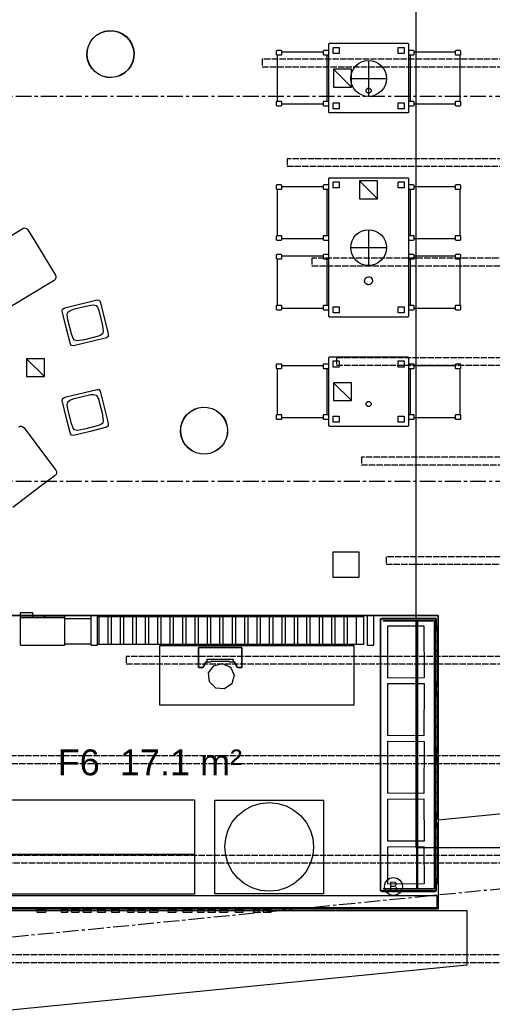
# Model space of a CAD drawing. Header units: millimetres. Extents: x -2320 to 44673, y -183000 to 30400.
# Tile 22 of 33: x 4790 to 9545, y -13256 to -3362. Entities that reach past the tile are written whole.
import ezdxf
from ezdxf.enums import TextEntityAlignment as Align

# ---------------------------------------------------------------- set-up
doc = ezdxf.new("R2010")
doc.units = ezdxf.units.MM
doc.header["$LTSCALE"] = 50
doc.linetypes.add('CENTER', pattern=[5.08, 3.175, -0.635, 0.635, -0.635])
doc.linetypes.add('DASHED', pattern=[1.524, 1.27, -0.254])
for name, color, linetype in [('A-CLNG', 150, 'Continuous'), ('A-FLOR-F1', 2, 'Continuous'), ('A-FLOR-F6', 8, 'Continuous'), ('A-FLOR-TEXT', 7, 'Continuous'), ('A-FURN', 3, 'Continuous'), ('A-FURN-BASE', 9, 'Continuous'), ('A-MANGAL', 12, 'Continuous'), ('A-PLNT', 92, 'Continuous'), ('A-WALL-CUT', 7, 'Continuous'), ('E-LITE', 1, 'Continuous'), ('E-POWR', 5, 'Continuous'), ('S-GRID', 8, 'CENTER'), ('S-PURL', 9, 'DASHED')]:
    doc.layers.add(name, color=color, linetype=linetype)
doc.styles.add('VN', font='arial.ttf')

msp = doc.modelspace()

# ---------------------------------------------------------------- linework, layer by layer
at = {"layer": 'A-CLNG'}
msp.add_lwpolyline([(8775, -295), (8775, -11681), (36075, -11681), (36075, -295)], close=True, dxfattribs=at)
at = {"layer": 'A-FLOR-F1'}
msp.add_lwpolyline([(18900, -10429.7), (18050, -10513.5), (18050, -10559.9), (15550, -10559.9), (15550, -10759.9), (9000, -11405.5), (9000, -9350), (3200, -9350), (3200, -11977.2), (3025, -11994.5), (0, 167.5), (0, 7250), (4100, 7250), (4100, 7100), (1650, 7100), (1650, 150), (4100, 150), (4100, 0), (15300, 0), (15300, -3300), (28500, -3300)], dxfattribs=at)
at = {"layer": 'A-FLOR-F6'}
msp.add_lwpolyline([(3200, -12300), (3200, -9350), (9000, -9350), (9000, -12300)], close=True, dxfattribs=at)
at = {"layer": 'A-FURN'}
for points in [[(7906, -3600), (7964, -3600), (7970, -3606), (7976, -3600), (8624, -3600), (8630, -3606), (8636, -3600), (8694, -3600), (8700, -3606), (8700, -4294), (8694, -4300), (8636, -4300), (8630, -4294), (8624, -4300), (7976, -4300), (7970, -4294), (7964, -4300), (7906, -4300), (7900, -4294), (7900, -3606)], [(7379, -3670), (7421, -3670), (7425, -3674), (7425, -3685), (7428, -3687), (7842, -3687), (7845, -3685), (7845, -3674), (7849, -3670), (7891, -3670), (7895, -3674), (7895, -3716), (7880, -3723), (7880, -4177), (7895, -4184), (7895, -4226), (7891, -4230), (7849, -4230), (7845, -4226), (7845, -4215), (7842, -4213), (7428, -4213), (7425, -4215), (7425, -4226), (7421, -4230), (7379, -4230), (7375, -4226), (7375, -4184), (7379, -4180), (7387, -4180), (7383, -4176), (7383, -3724), (7387, -3720), (7379, -3720), (7375, -3716), (7375, -3674)], [(8755, -3674), (8755, -3685), (8758, -3687), (9172, -3687), (9175, -3685), (9175, -3674), (9179, -3670), (9221, -3670), (9225, -3674), (9225, -3716), (9221, -3720), (9213, -3720), (9217, -3724), (9217, -4176), (9213, -4180), (9221, -4180), (9225, -4184), (9225, -4226), (9221, -4230), (9179, -4230), (9175, -4226), (9175, -4215), (9172, -4213), (8758, -4213), (8755, -4215), (8755, -4226), (8751, -4230), (8709, -4230), (8705, -4226), (8705, -4184), (8720, -4177), (8720, -3723), (8705, -3716), (8705, -3674), (8709, -3670), (8751, -3670)], [(8292, -4099.3), (8279.2, -4089.9), (8275.5, -4082.8), (8275.5, -4066.8), (8279.2, -4059.7), (8292, -4050.3), (8308, -4050.3), (8320.8, -4059.7), (8324.5, -4066.8), (8324.5, -4082.8), (8320.8, -4089.9), (8308, -4099.3)], [(7375, -5066), (7375, -5024), (7379, -5020), (7421, -5020), (7425, -5024), (7425, -5035), (7428, -5037), (7842, -5037), (7845, -5035), (7845, -5024), (7849, -5020), (7891, -5020), (7895, -5024), (7895, -5066), (7880, -5073), (7880, -5527), (7895, -5534), (7895, -5576), (7891, -5580), (7849, -5580), (7845, -5576), (7845, -5565), (7842, -5563), (7428, -5563), (7425, -5565), (7425, -5576), (7421, -5580), (7379, -5580), (7375, -5576), (7375, -5534), (7379, -5530), (7387, -5530), (7383, -5526), (7383, -5074), (7387, -5070), (7379, -5070)], [(7906, -4950), (7964, -4950), (7970, -4956), (7976, -4950), (8624, -4950), (8630, -4956), (8636, -4950), (8694, -4950), (8700, -4956), (8700, -6344), (8694, -6350), (8636, -6350), (8630, -6344), (8624, -6350), (7976, -6350), (7970, -6344), (7964, -6350), (7906, -6350), (7900, -6344), (7900, -4956)], [(8755, -5024), (8755, -5035), (8758, -5037), (9172, -5037), (9175, -5035), (9175, -5024), (9179, -5020), (9221, -5020), (9225, -5024), (9225, -5066), (9221, -5070), (9213, -5070), (9217, -5074), (9217, -5526), (9213, -5530), (9221, -5530), (9225, -5534), (9225, -5576), (9221, -5580), (9179, -5580), (9175, -5576), (9175, -5565), (9172, -5563), (8758, -5563), (8755, -5565), (8755, -5576), (8751, -5580), (8709, -5580), (8705, -5576), (8705, -5534), (8720, -5527), (8720, -5073), (8705, -5066), (8705, -5024), (8709, -5020), (8751, -5020)], [(7379, -5720), (7421, -5720), (7425, -5724), (7425, -5735), (7428, -5737), (7842, -5737), (7845, -5735), (7845, -5724), (7849, -5720), (7891, -5720), (7895, -5724), (7895, -5766), (7880, -5773), (7880, -6227), (7895, -6234), (7895, -6276), (7891, -6280), (7849, -6280), (7845, -6276), (7845, -6265), (7842, -6263), (7428, -6263), (7425, -6265), (7425, -6276), (7421, -6280), (7379, -6280), (7375, -6276), (7375, -6234), (7379, -6230), (7387, -6230), (7383, -6226), (7383, -5774), (7387, -5770), (7379, -5770), (7375, -5766), (7375, -5724)], [(8755, -5724), (8755, -5735), (8758, -5737), (9172, -5737), (9175, -5735), (9175, -5724), (9179, -5720), (9221, -5720), (9225, -5724), (9225, -5766), (9221, -5770), (9213, -5770), (9217, -5774), (9217, -6226), (9213, -6230), (9221, -6230), (9225, -6234), (9225, -6276), (9221, -6280), (9179, -6280), (9175, -6276), (9175, -6265), (9172, -6263), (8758, -6263), (8755, -6265), (8755, -6276), (8751, -6280), (8709, -6280), (8705, -6276), (8705, -6234), (8720, -6227), (8720, -5773), (8705, -5766), (8705, -5724), (8709, -5720), (8751, -5720)], [(8274.9, -6017.4), (8263.8, -6003.4), (8259.8, -5986), (8260.8, -5977.1), (8268.6, -5960.9), (8282.6, -5949.8), (8300, -5945.8), (8308.9, -5946.8), (8325.1, -5954.6), (8336.2, -5968.6), (8340.2, -5986), (8339.2, -5994.9), (8331.4, -6011.1), (8317.4, -6022.2), (8300, -6026.2), (8291.1, -6025.2)], [(5339.5, -6269.4), (5506.4, -6229.6), (5531.1, -6227.6), (5558, -6234), (5572.2, -6252.4), (5582.1, -6275.2), (5619.7, -6417.3), (5631.4, -6490.1), (5625, -6517), (5606.6, -6531.2), (5583.8, -6541.1), (5441.7, -6578.7), (5368.9, -6590.4), (5342, -6584), (5327.8, -6565.6), (5310.4, -6519.5), (5275, -6376.8), (5268.6, -6327.9), (5275, -6301), (5293.4, -6286.8)], [(7379, -6820), (7421, -6820), (7425, -6824), (7425, -6835), (7428, -6837), (7842, -6837), (7845, -6835), (7845, -6824), (7849, -6820), (7891, -6820), (7895, -6824), (7895, -6866), (7880, -6873), (7880, -7327), (7895, -7334), (7895, -7376), (7891, -7380), (7849, -7380), (7845, -7376), (7845, -7365), (7842, -7363), (7428, -7363), (7425, -7365), (7425, -7376), (7421, -7380), (7379, -7380), (7375, -7376), (7375, -7334), (7379, -7330), (7387, -7330), (7383, -7326), (7383, -6874), (7387, -6870), (7379, -6870), (7375, -6866), (7375, -6824)], [(7906, -6750), (7964, -6750), (7970, -6756), (7976, -6750), (8624, -6750), (8630, -6756), (8636, -6750), (8694, -6750), (8700, -6756), (8700, -7444), (8694, -7450), (8636, -7450), (8630, -7444), (8624, -7450), (7976, -7450), (7970, -7444), (7964, -7450), (7906, -7450), (7900, -7444), (7900, -6756)], [(8755, -6824), (8755, -6835), (8758, -6837), (9172, -6837), (9175, -6835), (9175, -6824), (9179, -6820), (9221, -6820), (9225, -6824), (9225, -6866), (9221, -6870), (9213, -6870), (9217, -6874), (9217, -7326), (9213, -7330), (9221, -7330), (9225, -7334), (9225, -7376), (9221, -7380), (9179, -7380), (9175, -7376), (9175, -7365), (9172, -7363), (8758, -7363), (8755, -7365), (8755, -7376), (8751, -7380), (8709, -7380), (8705, -7376), (8705, -7334), (8720, -7327), (8720, -6873), (8705, -6866), (8705, -6824), (8709, -6820), (8751, -6820)], [(5339.5, -7169.4), (5506.4, -7129.6), (5531.1, -7127.6), (5558, -7134), (5572.2, -7152.4), (5582.1, -7175.2), (5619.7, -7317.3), (5631.4, -7390.1), (5625, -7417), (5606.6, -7431.2), (5583.8, -7441.1), (5441.7, -7478.7), (5368.9, -7490.4), (5342, -7484), (5327.8, -7465.6), (5310.4, -7419.5), (5275, -7276.8), (5268.6, -7227.9), (5275, -7201), (5293.4, -7186.8)], [(8292, -7249.3), (8279.2, -7239.9), (8275.5, -7232.8), (8275.5, -7216.8), (8279.2, -7209.7), (8292, -7200.3), (8308, -7200.3), (8320.8, -7209.7), (8324.5, -7216.8), (8324.5, -7232.8), (8320.8, -7239.9), (8308, -7249.3)]]:
    msp.add_lwpolyline(points, close=True, dxfattribs=at)
at = {"layer": 'A-FURN-BASE'}
for points in [[(5715.1, -3944.5), (5668.7, -3942.1), (5623.7, -3930.7), (5581.7, -3910.8), (5544.5, -3883.1), (5513.3, -3848.6), (5489.5, -3808.7), (5473.9, -3764.9), (5467.2, -3719), (5469.6, -3672.6), (5480.9, -3627.5), (5500.9, -3585.6), (5528.6, -3548.3), (5563.1, -3517.2), (5602.9, -3493.4), (5646.7, -3477.8), (5692.7, -3471), (5739.1, -3473.4), (5784.1, -3484.8), (5826.1, -3504.7), (5863.3, -3532.4), (5894.5, -3566.9), (5918.3, -3606.8), (5933.9, -3650.6), (5940.6, -3696.5), (5938.3, -3742.9), (5926.9, -3788), (5907, -3829.9), (5879.2, -3867.2), (5844.7, -3898.3), (5804.9, -3922.1), (5761.1, -3937.7)], [(8003, -3703), (7942, -3703), (7942, -3642), (8003, -3642)], [(8658, -3703), (8597, -3703), (8597, -3642), (8658, -3642)], [(7425, -3716), (7421, -3720), (7379, -3720), (7375, -3716), (7375, -3674), (7379, -3670), (7421, -3670), (7425, -3674)], [(7895, -3716), (7891, -3720), (7849, -3720), (7845, -3716), (7845, -3674), (7849, -3670), (7891, -3670), (7895, -3674)], [(8705, -3674), (8709, -3670), (8751, -3670), (8755, -3674), (8755, -3716), (8751, -3720), (8709, -3720), (8705, -3716)], [(9175, -3674), (9179, -3670), (9221, -3670), (9225, -3674), (9225, -3716), (9221, -3720), (9179, -3720), (9175, -3716)], [(7425, -4226), (7421, -4230), (7379, -4230), (7375, -4226), (7375, -4184), (7379, -4180), (7421, -4180), (7425, -4184)], [(7895, -4226), (7891, -4230), (7849, -4230), (7845, -4226), (7845, -4184), (7849, -4180), (7891, -4180), (7895, -4184)], [(8003, -4258), (7942, -4258), (7942, -4197), (8003, -4197)], [(8658, -4258), (8597, -4258), (8597, -4197), (8658, -4197)], [(8705, -4184), (8709, -4180), (8751, -4180), (8755, -4184), (8755, -4226), (8751, -4230), (8709, -4230), (8705, -4226)], [(9175, -4184), (9179, -4180), (9221, -4180), (9225, -4184), (9225, -4226), (9221, -4230), (9179, -4230), (9175, -4226)], [(7425, -5066), (7421, -5070), (7379, -5070), (7375, -5066), (7375, -5024), (7379, -5020), (7421, -5020), (7425, -5024)], [(7895, -5066), (7891, -5070), (7849, -5070), (7845, -5066), (7845, -5024), (7849, -5020), (7891, -5020), (7895, -5024)], [(8003, -5053), (7942, -5053), (7942, -4992), (8003, -4992)], [(8658, -5053), (8597, -5053), (8597, -4992), (8658, -4992)], [(8705, -5024), (8709, -5020), (8751, -5020), (8755, -5024), (8755, -5066), (8751, -5070), (8709, -5070), (8705, -5066)], [(9175, -5024), (9179, -5020), (9221, -5020), (9225, -5024), (9225, -5066), (9221, -5070), (9179, -5070), (9175, -5066)], [(7425, -5576), (7421, -5580), (7379, -5580), (7375, -5576), (7375, -5534), (7379, -5530), (7421, -5530), (7425, -5534)], [(7895, -5576), (7891, -5580), (7849, -5580), (7845, -5576), (7845, -5534), (7849, -5530), (7891, -5530), (7895, -5534)], [(8705, -5534), (8709, -5530), (8751, -5530), (8755, -5534), (8755, -5576), (8751, -5580), (8709, -5580), (8705, -5576)], [(9175, -5534), (9179, -5530), (9221, -5530), (9225, -5534), (9225, -5576), (9221, -5580), (9179, -5580), (9175, -5576)], [(7425, -5766), (7421, -5770), (7379, -5770), (7375, -5766), (7375, -5724), (7379, -5720), (7421, -5720), (7425, -5724)], [(7895, -5766), (7891, -5770), (7849, -5770), (7845, -5766), (7845, -5724), (7849, -5720), (7891, -5720), (7895, -5724)], [(8705, -5724), (8709, -5720), (8751, -5720), (8755, -5724), (8755, -5766), (8751, -5770), (8709, -5770), (8705, -5766)], [(9175, -5724), (9179, -5720), (9221, -5720), (9225, -5724), (9225, -5766), (9221, -5770), (9179, -5770), (9175, -5766)], [(5259, -6253.4), (5569, -6177.4), (5587.7, -6180.1), (5598.9, -6195.3), (5676.9, -6504.9), (5681.6, -6528), (5678.9, -6546.7), (5663.7, -6557.9), (5497.6, -6600.3), (5331, -6640.6), (5312.3, -6637.9), (5301.1, -6622.7), (5258.7, -6456.6), (5218.4, -6290), (5221.1, -6271.3), (5236.3, -6260.1)], [(7425, -6276), (7421, -6280), (7379, -6280), (7375, -6276), (7375, -6234), (7379, -6230), (7421, -6230), (7425, -6234)], [(7895, -6276), (7891, -6280), (7849, -6280), (7845, -6276), (7845, -6234), (7849, -6230), (7891, -6230), (7895, -6234)], [(8705, -6234), (8709, -6230), (8751, -6230), (8755, -6234), (8755, -6276), (8751, -6280), (8709, -6280), (8705, -6276)], [(9175, -6234), (9179, -6230), (9221, -6230), (9225, -6234), (9225, -6276), (9221, -6280), (9179, -6280), (9175, -6276)], [(8003, -6308), (7942, -6308), (7942, -6247), (8003, -6247)], [(8658, -6308), (8597, -6308), (8597, -6247), (8658, -6247)], [(7425, -6866), (7421, -6870), (7379, -6870), (7375, -6866), (7375, -6824), (7379, -6820), (7421, -6820), (7425, -6824)], [(7895, -6866), (7891, -6870), (7849, -6870), (7845, -6866), (7845, -6824), (7849, -6820), (7891, -6820), (7895, -6824)], [(8003, -6853), (7942, -6853), (7942, -6792), (8003, -6792)], [(8658, -6853), (8597, -6853), (8597, -6792), (8658, -6792)], [(8705, -6824), (8709, -6820), (8751, -6820), (8755, -6824), (8755, -6866), (8751, -6870), (8709, -6870), (8705, -6866)], [(9175, -6824), (9179, -6820), (9221, -6820), (9225, -6824), (9225, -6866), (9221, -6870), (9179, -6870), (9175, -6866)], [(5259, -7153.4), (5569, -7077.4), (5587.7, -7080.1), (5598.9, -7095.3), (5676.9, -7404.9), (5681.6, -7428), (5678.9, -7446.7), (5663.7, -7457.9), (5497.6, -7500.3), (5331, -7540.6), (5312.3, -7537.9), (5301.1, -7522.7), (5258.7, -7356.6), (5218.4, -7190), (5221.1, -7171.3), (5236.3, -7160.1)], [(6656.3, -7728.8), (6609.9, -7726.4), (6564.9, -7715), (6522.9, -7695.1), (6485.7, -7667.4), (6454.5, -7632.9), (6430.7, -7593), (6415.1, -7549.2), (6408.4, -7503.3), (6410.8, -7456.9), (6422.1, -7411.8), (6442.1, -7369.9), (6469.8, -7332.6), (6504.3, -7301.5), (6544.1, -7277.7), (6587.9, -7262.1), (6633.9, -7255.3), (6680.3, -7257.7), (6725.3, -7269.1), (6767.3, -7289), (6804.5, -7316.7), (6835.7, -7351.2), (6859.5, -7391.1), (6875.1, -7434.9), (6881.8, -7480.8), (6879.5, -7527.2), (6868.1, -7572.3), (6848.2, -7614.2), (6820.4, -7651.5), (6785.9, -7682.6), (6746.1, -7706.4), (6702.3, -7722)], [(7425, -7376), (7421, -7380), (7379, -7380), (7375, -7376), (7375, -7334), (7379, -7330), (7421, -7330), (7425, -7334)], [(7895, -7376), (7891, -7380), (7849, -7380), (7845, -7376), (7845, -7334), (7849, -7330), (7891, -7330), (7895, -7334)], [(8003, -7408), (7942, -7408), (7942, -7347), (8003, -7347)], [(8658, -7408), (8597, -7408), (8597, -7347), (8658, -7347)], [(8705, -7334), (8709, -7330), (8751, -7330), (8755, -7334), (8755, -7376), (8751, -7380), (8709, -7380), (8705, -7376)], [(9175, -7334), (9179, -7330), (9221, -7330), (9225, -7334), (9225, -7376), (9221, -7380), (9179, -7380), (9175, -7376)], [(4800, -9323), (4803, -9320), (4917, -9320), (4920, -9323), (4920, -9367), (4917, -9370), (4803, -9370), (4800, -9367)], [(5513, -9650), (5510, -9647), (5510, -9353), (5513, -9350), (5567, -9350), (5570, -9353), (5570, -9647), (5567, -9650)], [(5676.4, -9640), (5588.6, -9640), (5588.6, -9360), (5676.4, -9360)], [(5801.4, -9640), (5713.6, -9640), (5713.6, -9360), (5801.4, -9360)], [(5838.6, -9640), (5838.6, -9360), (5926.4, -9360), (5926.4, -9640)], [(5963.6, -9640), (5963.6, -9360), (6051.4, -9360), (6051.4, -9640)], [(6176.4, -9640), (6088.6, -9640), (6088.6, -9360), (6176.4, -9360)], [(6213.6, -9640), (6213.6, -9360), (6301.4, -9360), (6301.4, -9640)], [(6338.6, -9640), (6338.6, -9360), (6426.4, -9360), (6426.4, -9640)], [(6551.4, -9640), (6463.6, -9640), (6463.6, -9360), (6551.4, -9360)], [(6588.6, -9640), (6588.6, -9360), (6676.4, -9360), (6676.4, -9640)], [(6713.6, -9640), (6713.6, -9360), (6801.4, -9360), (6801.4, -9640)], [(6838.6, -9640), (6838.6, -9360), (6926.4, -9360), (6926.4, -9640)], [(6963.6, -9640), (6963.6, -9360), (7051.4, -9360), (7051.4, -9640)], [(7176.4, -9640), (7088.6, -9640), (7088.6, -9360), (7176.4, -9360)], [(7213.6, -9640), (7213.6, -9360), (7301.4, -9360), (7301.4, -9640)], [(7338.6, -9640), (7338.6, -9360), (7426.4, -9360), (7426.4, -9640)], [(7551.4, -9640), (7463.6, -9640), (7463.6, -9360), (7551.4, -9360)], [(7588.6, -9640), (7588.6, -9360), (7676.4, -9360), (7676.4, -9640)], [(7713.6, -9640), (7713.6, -9360), (7801.4, -9360), (7801.4, -9640)], [(7926.4, -9640), (7838.6, -9640), (7838.6, -9360), (7926.4, -9360)], [(7963.6, -9640), (7963.6, -9360), (8051.4, -9360), (8051.4, -9640)], [(8088.6, -9640), (8088.6, -9360), (8176.4, -9360), (8176.4, -9640)], [(8347, -9350), (8350, -9353), (8350, -9647), (8347, -9650), (8293, -9650), (8290, -9647), (8290, -9353), (8293, -9350)], [(8976, -9384), (8976, -12116), (8424, -12116), (8424, -9384)], [(6200, -9650), (8150, -9650), (8150, -10250), (6200, -10250)], [(4550, -11200), (6550, -11200), (6550, -11750), (4550, -11750)], [(6754, -11204), (7846, -11204), (7846, -12146), (6754, -12146)], [(4550, -11750), (6550, -11750), (6550, -12150), (4550, -12150)], [(4492, -12312), (9288, -12312), (9286.8, -12864.1), (3399.7, -13443.8), (3112.6, -12309.1), (3708, -12312), (3708, -13030.5), (4492, -13030.5)]]:
    msp.add_lwpolyline(points, close=True, dxfattribs=at)
for points in [[(4353.6, -5745.5), (4820.8, -5459.9), (4833.7, -5455.3), (4834.9, -5458.5), (4835, -5455), (4850.1, -5455.9), (4862.5, -5461.7), (4861, -5464.9), (4863.5, -5462.6), (4872.7, -5472.7), (4932.3, -5570.4), (5148.8, -5929.2), (5153.7, -5942.7), (5150.4, -5943.9), (5154.1, -5944.1), (5153.5, -5957.7), (5147.3, -5971.5), (5144.1, -5970), (5146.4, -5972.5), (5136.3, -5981.7), (5103.9, -6001.8), (4679.8, -6257.8)], [(4780.1, -7455.2), (4793, -7449), (4794.5, -7452.1), (4794.3, -7448.5), (4809.3, -7447.9), (4822.2, -7452.4), (4820.9, -7456), (4823.4, -7453.3), (4834, -7462.9), (5131.6, -7858.9), (5154.1, -7889.6), (5160.1, -7902), (5156.9, -7903.5), (5160.6, -7903.3), (5161.1, -7918.3), (5156.6, -7931.2), (5153, -7929.9), (5155.7, -7932.4), (5146.1, -7943), (4994.3, -8057.4), (4719.9, -8262.8)]]:
    msp.add_lwpolyline(points, dxfattribs=at)
at = {"layer": 'A-MANGAL'}
for points in [[(4917, -9370), (4803, -9370), (4800, -9367), (4800, -9323), (4803, -9320), (4917, -9320), (4920, -9323), (4920, -9367)], [(5567, -9650), (5513, -9650), (5510, -9647), (5510, -9353), (5513, -9350), (5567, -9350), (5570, -9353), (5570, -9647)], [(5574.3, -9360), (8248.1, -9360), (8248.1, -9640), (5574.3, -9640)], [(8347, -9350), (8350, -9353), (8350, -9647), (8347, -9650), (8293, -9650), (8290, -9647), (8290, -9353), (8293, -9350)], [(8430, -9375), (8973, -9373), (8975, -9380), (8980, -9384), (8980, -9450), (8988, -9450), (8988, -9502.5), (8992, -9504.5), (8992, -9600.5), (8988, -9602.5), (8992, -9607.5), (8992, -9703.5), (8988, -9705.5), (8992, -9710.5), (8992, -9806.5), (8988, -9808.5), (8992, -9813.5), (8992, -9909.5), (8988, -9911.5), (8992, -9916.5), (8992, -10012.5), (8988, -10014.5), (8988, -10070), (8980, -10070), (8980, -10110), (8988, -10110), (8988, -10162.5), (8992, -10164.5), (8992, -10260.5), (8988, -10262.5), (8992, -10267.5), (8992, -10363.5), (8988, -10365.5), (8992, -10370.5), (8992, -10466.5), (8988, -10468.5), (8992, -10473.5), (8992, -10569.5), (8988, -10571.5), (8992, -10576.5), (8992, -10672.5), (8988, -10674.5), (8988, -10730), (8980, -10730), (8980, -10770), (8988, -10770), (8988, -10822.5), (8992, -10824.5), (8992, -10920.5), (8988, -10922.5), (8992, -10927.5), (8992, -11023.5), (8988, -11025.5), (8992, -11030.5), (8992, -11126.5), (8988, -11128.5), (8992, -11133.5), (8992, -11229.5), (8988, -11231.5), (8992, -11236.5), (8992, -11332.5), (8988, -11334.5), (8988, -11390), (8980, -11390), (8980, -11430), (8988, -11430), (8988, -11482.5), (8992, -11484.5), (8992, -11580.5), (8988, -11582.5), (8992, -11587.5), (8992, -11683.5), (8988, -11685.5), (8992, -11690.5), (8992, -11786.5), (8988, -11788.5), (8992, -11793.5), (8992, -11889.5), (8988, -11891.5), (8992, -11896.5), (8992, -11992.5), (8988, -11994.5), (8988, -12050), (8980, -12050), (8980, -12116), (8975, -12120), (8973, -12127), (8432, -12127), (8430, -12120), (8424, -12120), (8420, -12116), (8420, -9384), (8424, -9380), (8430, -9380)], [(8791.8, -12093), (8950, -12093), (8950, -12099), (8450, -12099), (8450, -12093), (8784.9, -12093), (8784.9, -9407), (8450, -9407), (8450, -9401), (8950, -9401), (8950, -9407), (8791.8, -9407)], [(8494, -9978), (8492, -9454), (8856, -9452), (8858, -9976)], [(8964.4, -12100), (8964.4, -9400), (8971.3, -9400), (8971.3, -12100)], [(8150, -10250), (6200, -10250), (6200, -9650), (8150, -9650)], [(6675.6, -9813.8), (6665.1, -9815.9), (6632.3, -9871.6), (6588.3, -9871.2), (6588.2, -9670), (6806.3, -9670), (6589.6, -9671.5), (6589.6, -9870.5), (6631.3, -9870.5), (6663.7, -9815.4), (6674.1, -9813.6), (6674.1, -9808.3)], [(7024, -9872), (6980.9, -9871.6), (6948.3, -9816.2), (6937.5, -9813.4), (6939, -9808.3), (6939.1, -9813.6), (6949.5, -9815.4), (6981.8, -9870.5), (7023.5, -9870.6), (7023.5, -9671.5), (6806.9, -9670), (7025, -9670)], [(6710.6, -9817.6), (6677, -9818.1), (6676, -9788), (6937.1, -9788), (6935.3, -9818.5), (6903.6, -9818.6), (6902.5, -9815), (6895.3, -9812.1), (6717.9, -9812.1), (6710.6, -9815)], [(6690.7, -9926.9), (6742, -9853.7), (6828.3, -9830.6), (6909.3, -9868.3), (6947, -9949.3), (6923.9, -10035.6), (6850.7, -10086.9), (6761.7, -10079.1), (6698.5, -10015.9)], [(8858, -10034), (8856, -10558), (8492, -10556), (8494, -10032)], [(8858, -10614), (8856, -11138), (8492, -11136), (8494, -10612)], [(6550, -11200), (6550, -11750), (4550, -11750), (4550, -11200)], [(7846, -11204), (7846, -12146), (6754, -12146), (6754, -11204)], [(7129.3, -12087.1), (7052.2, -12045.8), (6984.6, -11990.4), (6929.2, -11922.8), (6887.9, -11845.7), (6862.6, -11762), (6854, -11675), (6862.6, -11588), (6887.9, -11504.3), (6929.2, -11427.2), (6984.6, -11359.6), (7052.2, -11304.2), (7129.3, -11262.9), (7213, -11237.6), (7300, -11229), (7387, -11237.6), (7470.7, -11262.9), (7547.8, -11304.2), (7615.4, -11359.6), (7670.8, -11427.2), (7712.1, -11504.3), (7737.4, -11588), (7746, -11675), (7737.4, -11762), (7712.1, -11845.7), (7670.8, -11922.8), (7615.4, -11990.4), (7547.8, -12045.8), (7470.7, -12087.1), (7387, -12112.4), (7300, -12121), (7213, -12112.4)], [(8494, -11618), (8492, -11194), (8856, -11192), (8858, -11616)], [(8494, -12048), (8492, -11674), (8856, -11672), (8858, -12046)], [(6550, -12150), (4550, -12150), (4550, -11750), (6550, -11750)], [(5050.6, -12335), (4964.4, -12335), (4964.4, -12300), (5050.6, -12300)], [(5271.4, -12335), (5210.3, -12335), (5210.3, -12300), (5271.4, -12300)], [(5383.8, -12335), (5313.3, -12335), (5313.3, -12300), (5383.8, -12300)], [(5433.5, -12300), (5508.5, -12300), (5508.5, -12335), (5433.5, -12335)], [(5648.8, -12335), (5576.8, -12335), (5576.8, -12300), (5648.8, -12300)], [(5716.9, -12335), (5716.9, -12300), (5791.9, -12300), (5791.9, -12335)], [(5877.4, -12300), (5938.5, -12300), (5938.5, -12335), (5877.4, -12335)], [(5980.4, -12335), (5980.4, -12300), (6050.9, -12300), (6050.9, -12335)], [(6100.5, -12335), (6100.5, -12300), (6175.5, -12300), (6175.5, -12335)], [(6360.4, -12335), (6285.4, -12335), (6285.4, -12300), (6360.4, -12300)], [(6521.3, -12335), (6434.7, -12335), (6434.7, -12300), (6521.3, -12300)], [(6643.2, -12335), (6582.1, -12335), (6582.1, -12300), (6643.2, -12300)], [(6685.1, -12335), (6685.1, -12300), (6755.6, -12300), (6755.6, -12335)], [(6880.2, -12335), (6805.2, -12335), (6805.2, -12300), (6880.2, -12300)], [(7035.4, -12300), (7035.4, -12335), (6960.4, -12335), (6960.4, -12300)], [(7196, -12300), (7196, -12335), (7146.4, -12335), (7146.4, -12300)], [(7241.9, -12335), (7241.9, -12300), (7315.8, -12300), (7315.8, -12335)]]:
    msp.add_lwpolyline(points, close=True, dxfattribs=at)
at = {"layer": 'A-PLNT'}
for points in [[(5545.8, -3881.6), (5514.9, -3847.4), (5491.3, -3807.9), (5475.9, -3764.5), (5469.2, -3718.9), (5471.5, -3672.9), (5482.8, -3628.2), (5502.5, -3586.6), (5530, -3549.6), (5564.2, -3518.8), (5603.8, -3495.1), (5647.2, -3479.7), (5692.8, -3473), (5738.8, -3475.4), (5783.4, -3486.6), (5825.1, -3506.4), (5862, -3533.9), (5892.9, -3568.1), (5916.5, -3607.6), (5932, -3651), (5938.6, -3696.6), (5936.3, -3742.6), (5925, -3787.3), (5905.3, -3828.9), (5877.8, -3865.9), (5843.6, -3896.7), (5804, -3920.4), (5760.6, -3935.8), (5715, -3942.5), (5669, -3940.1), (5624.4, -3928.9), (5582.8, -3909.1)], [(6456.1, -7631.7), (6432.5, -7592.2), (6417.1, -7548.8), (6410.4, -7503.2), (6412.7, -7457.2), (6424, -7412.5), (6443.7, -7370.9), (6471.2, -7333.9), (6505.4, -7303.1), (6545, -7279.4), (6588.4, -7264), (6634, -7257.3), (6680, -7259.7), (6724.6, -7270.9), (6766.3, -7290.7), (6803.2, -7318.2), (6834.1, -7352.4), (6857.7, -7391.9), (6873.2, -7435.3), (6879.8, -7480.9), (6877.5, -7526.9), (6866.2, -7571.6), (6846.5, -7613.2), (6819, -7650.2), (6784.8, -7681), (6745.2, -7704.7), (6701.8, -7720.1), (6656.2, -7726.8), (6610.2, -7724.4), (6565.6, -7713.2), (6524, -7693.4), (6487, -7665.9)]]:
    msp.add_lwpolyline(points, close=True, dxfattribs=at)
at = {"layer": 'A-WALL-CUT'}
for points in [[(7942, -8708), (8202, -8708), (8202, -8968), (7942, -8968)], [(5240, -9373), (5240, -9647), (5237, -9650), (4803, -9650), (4800, -9647), (4800, -9373), (4803, -9370), (5237, -9370)], [(4920, -9368), (4920, -9351.6), (4922, -9349.6), (5032, -9349.6), (5034, -9351.6), (5034, -9368), (5032, -9370), (4922, -9370)], [(5238, -9370), (5048, -9370), (5046, -9368), (5046, -9350), (5048, -9348), (5238, -9348), (5240, -9350), (5240, -9368)], [(5245, -9639), (5245, -9379), (5505, -9379), (5505, -9639)], [(3212, -12162), (8988, -12162), (8988, -12288), (3212, -12288)]]:
    msp.add_lwpolyline(points, close=True, dxfattribs=at)
at = {"layer": 'E-LITE'}
for p, q in [((8300, -3773), (8300, -4133)), ((8120, -3953), (8480, -3953)), ((8300, -5473), (8300, -5833)), ((8120, -5653), (8480, -5653))]:
    msp.add_line(p, q, dxfattribs=at)
for centre, radius in [((8300, -3953), 180), ((8300, -5653), 180), ((8550, -12073), 90)]:
    msp.add_circle(centre, radius, dxfattribs=at)
at = {"layer": 'E-POWR'}
for p, q in [((7947, -3860), (8127, -4040)), ((8210, -4983), (8390, -5163)), ((4860, -6769), (5040, -6949)), ((7947, -7010), (8127, -7190))]:
    msp.add_line(p, q, dxfattribs=at)
for points in [[(7947, -3860), (7947, -4040), (8127, -4040), (8127, -3860)], [(8210, -4983), (8210, -5163), (8390, -5163), (8390, -4983)], [(4860, -6769), (4860, -6949), (5040, -6949), (5040, -6769)], [(7947, -7010), (7947, -7190), (8127, -7190), (8127, -7010)]]:
    msp.add_lwpolyline(points, close=True, dxfattribs=at)
at = {"layer": 'S-GRID'}
for p, q in [((-1600, -4130), (38600, -4130)), ((-1600, -8000), (38600, -8000)), ((-1600, -13200.9), (38600, -9238.3))]:
    msp.add_line(p, q, dxfattribs=at)
at = {"layer": 'S-PURL'}
for points in [[(7231, -3760), (7231, -3835), (18592, -3835), (18592, -3760)], [(7480, -4760), (7480, -4835), (17657, -4835), (17657, -4760)], [(7729, -5760), (7729, -5835), (17380, -5835), (17380, -5760)], [(7978, -6760), (7978, -6835), (17492, -6835), (17492, -6760)], [(8227, -7760), (8227, -7835), (18089, -7835), (18089, -7760)], [(8476, -8760), (8476, -8835), (36520, -8835), (36520, -8760)], [(5862, -9760), (5862, -9835), (36455, -9835), (36455, -9760)], [(2728, -10760), (2728, -10835), (30361, -10835), (30361, -10760)], [(2977, -11760), (2977, -11835), (20216, -11835), (20216, -11760)], [(3225, -12760), (3225, -12835), (10071, -12835), (10071, -12760)]]:
    msp.add_lwpolyline(points, close=True, dxfattribs=at)

# ---------------------------------------------------------------- texts
at = {"layer": 'A-FLOR-TEXT', "style": 'VN'}
msp.add_text('F6  17.1 m²', height=260, dxfattribs=at).set_placement((6100, -10825), align=Align.MIDDLE_CENTER)
at = {"layer": 'E-LITE', "style": 'VN'}
msp.add_text('B', height=100, dxfattribs=at).set_placement((8550, -12073), align=Align.MIDDLE_CENTER)

doc.saveas('drawing.dxf')
